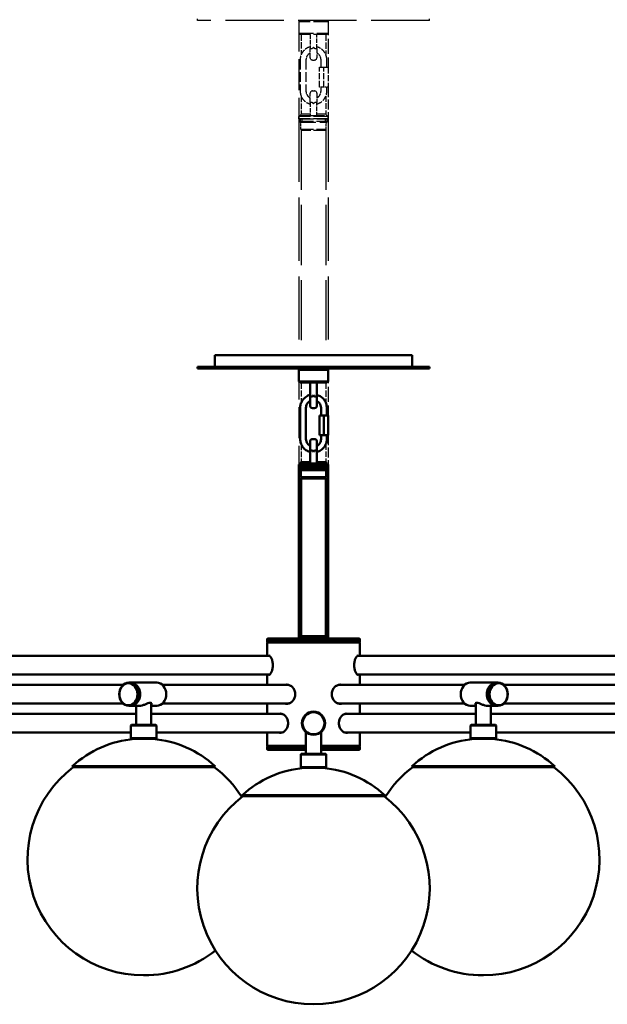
# Model space of a CAD drawing. Header units: millimetres. Extents: x 1622 to 5772, y 904 to 4330.
# Tile 2 of 8: x 2146 to 2652, y 1167 to 2016. Entities that reach past the tile are written whole.
import ezdxf

# ---------------------------------------------------------------- set-up
doc = ezdxf.new("R2010")
doc.units = ezdxf.units.MM
doc.header["$LTSCALE"] = 18
doc.linetypes.add('DASHED', pattern=[0.2068, 0.1655, -0.0413])
doc.layers.add('Widoczne (ISO)', color=7, linetype='Continuous', lineweight=50)

msp = doc.modelspace()

# ---------------------------------------------------------------- linework, layer by layer
at = {"layer": 'Widoczne (ISO)', "linetype": 'DASHED', "lineweight": 25, "ltscale": 0.158548}
for p, q in [((2298.64, 2015.03), (2298.64, 2016.53)), ((2498.64, 2015.03), (2498.64, 2016.53))]:
    msp.add_line(p, q, dxfattribs=at)
at = {"layer": 'Widoczne (ISO)', "linetype": 'DASHED', "lineweight": 25, "ltscale": 16.879393}
msp.add_line((2498.64, 2015.03), (2298.64, 2015.03), dxfattribs=at)
at = {"layer": 'Widoczne (ISO)', "linetype": 'DASHED', "lineweight": 25, "ltscale": 0.149475}
for p, q in [((2387.14, 2015.03), (2386.14, 2014.03)), ((2410.14, 2015.03), (2411.14, 2014.03)), ((2387.14, 2003.03), (2386.14, 2004.03)), ((2410.14, 2003.03), (2411.14, 2004.03)), ((2388.14, 1934.33), (2387.14, 1933.33)), ((2409.14, 1934.33), (2410.14, 1933.33)), ((2388.64, 1920.33), (2387.64, 1921.33)), ((2408.64, 1920.33), (2409.64, 1921.33))]:
    msp.add_line(p, q, dxfattribs=at)
at = {"layer": 'Widoczne (ISO)', "linetype": 'DASHED', "lineweight": 25, "ltscale": 8.958221}
for p, q in [((2386.14, 2015.03), (2386.14, 1930.33)), ((2386.14, 1715.03), (2386.14, 1630.33))]:
    msp.add_line(p, q, dxfattribs=at)
at = {"layer": 'Widoczne (ISO)', "linetype": 'DASHED', "lineweight": 25, "ltscale": 4.153294}
for p, q in [((2411.14, 2014.03), (2386.14, 2014.03)), ((2386.14, 2004.03), (2411.14, 2004.03)), ((2411.14, 1932.33), (2386.14, 1932.33)), ((2386.14, 1930.33), (2411.14, 1930.33)), ((2411.14, 1930.33), (2386.14, 1930.33)), ((2386.14, 1930.33), (2411.14, 1930.33))]:
    msp.add_line(p, q, dxfattribs=at)
at = {"layer": 'Widoczne (ISO)', "linetype": 'DASHED', "lineweight": 25, "ltscale": 1.057553}
for p, q in [((2386.14, 2014.03), (2386.14, 2004.03)), ((2411.14, 2014.03), (2411.14, 2004.03))]:
    msp.add_line(p, q, dxfattribs=at)
at = {"layer": 'Widoczne (ISO)', "linetype": 'DASHED', "lineweight": 25, "ltscale": 4.262242}
for p, q in [((2411.14, 2015.03), (2411.14, 1974.73)), ((2411.14, 1715.03), (2411.14, 1674.73))]:
    msp.add_line(p, q, dxfattribs=at)
at = {"layer": 'Widoczne (ISO)', "linetype": 'DASHED', "lineweight": 25, "ltscale": 3.821023}
msp.add_line((2410.14, 2003.03), (2387.14, 2003.03), dxfattribs=at)
at = {"layer": 'Widoczne (ISO)', "linetype": 'DASHED', "lineweight": 25, "ltscale": 1.814838}
for p, q in [((2388.14, 2003.03), (2388.14, 1985.87)), ((2388.14, 1703.03), (2388.14, 1685.87))]:
    msp.add_line(p, q, dxfattribs=at)
at = {"layer": 'Widoczne (ISO)', "linetype": 'DASHED', "lineweight": 25, "ltscale": 1.269084}
for p, q in [((2395.64, 2003.03), (2395.64, 1991.03)), ((2401.64, 1991.03), (2401.64, 2003.03)), ((2395.64, 1944.33), (2395.64, 1932.33)), ((2401.64, 1932.33), (2401.64, 1944.33))]:
    msp.add_line(p, q, dxfattribs=at)
at = {"layer": 'Widoczne (ISO)', "linetype": 'DASHED', "lineweight": 25, "ltscale": 1.835084}
for p, q in [((2409.14, 2003.03), (2409.14, 1985.68)), ((2409.14, 1703.03), (2409.14, 1685.68))]:
    msp.add_line(p, q, dxfattribs=at)
at = {"layer": 'Widoczne (ISO)', "linetype": 'DASHED', "lineweight": 25, "ltscale": 1.389138}
for p, q in [((2395.64, 1983.03), (2395.64, 1991.03)), ((2401.64, 1991.03), (2401.64, 1983.03)), ((2395.64, 1944.33), (2395.64, 1952.33)), ((2401.64, 1952.33), (2401.64, 1944.33))]:
    msp.add_line(p, q, dxfattribs=at)
at = {"layer": 'Widoczne (ISO)', "linetype": 'DASHED', "lineweight": 25, "ltscale": 0.149578}
for p, q in [((2398.64, 1992.03), (2397.64, 1991.03)), ((2399.64, 1991.03), (2398.64, 1992.03)), ((2397.64, 1944.33), (2398.64, 1943.33)), ((2398.64, 1943.33), (2399.64, 1944.33))]:
    msp.add_line(p, q, dxfattribs=at)
at = {"layer": 'Widoczne (ISO)', "linetype": 'DASHED', "lineweight": 25, "ltscale": 2.855563}
for p, q in [((2387.16, 1981.23), (2387.16, 1954.23)), ((2392.16, 1981.23), (2392.16, 1954.23))]:
    msp.add_line(p, q, dxfattribs=at)
at = {"layer": 'Widoczne (ISO)', "linetype": 'DASHED', "lineweight": 25, "ltscale": 0.211431}
for p, q in [((2397.64, 1981.03), (2399.64, 1981.03)), ((2397.64, 1954.33), (2399.64, 1954.33)), ((2386.14, 1930.33), (2386.14, 1932.33)), ((2388.64, 1930.33), (2388.64, 1928.33)), ((2408.64, 1930.33), (2408.64, 1928.33)), ((2411.14, 1930.33), (2411.14, 1932.33))]:
    msp.add_line(p, q, dxfattribs=at)
at = {"layer": 'Widoczne (ISO)', "linetype": 'DASHED', "lineweight": 25, "ltscale": 0.687375}
for p, q in [((2405.11, 1974.73), (2405.11, 1981.23)), ((2410.11, 1974.73), (2410.11, 1981.23))]:
    msp.add_line(p, q, dxfattribs=at)
at = {"layer": 'Widoczne (ISO)', "linetype": 'DASHED', "lineweight": 25, "ltscale": 0.457877}
for p, q in [((2403.86, 1974.73), (2407.61, 1974.73)), ((2407.61, 1974.73), (2411.36, 1974.73)), ((2407.61, 1957.73), (2403.86, 1957.73)), ((2411.36, 1957.73), (2407.61, 1957.73))]:
    msp.add_line(p, q, dxfattribs=at)
at = {"layer": 'Widoczne (ISO)', "linetype": 'DASHED', "lineweight": 25, "ltscale": 1.79791}
for p, q in [((2403.86, 1957.73), (2403.86, 1974.73)), ((2407.61, 1957.73), (2407.61, 1974.73)), ((2411.36, 1974.73), (2411.36, 1957.73))]:
    msp.add_line(p, q, dxfattribs=at)
at = {"layer": 'Widoczne (ISO)', "linetype": 'DASHED', "lineweight": 25, "ltscale": 0.370079}
for p, q in [((2405.11, 1954.23), (2405.11, 1957.73)), ((2410.11, 1954.23), (2410.11, 1957.73))]:
    msp.add_line(p, q, dxfattribs=at)
at = {"layer": 'Widoczne (ISO)', "linetype": 'DASHED', "lineweight": 25, "ltscale": 2.89787}
for p, q in [((2411.14, 1957.73), (2411.14, 1930.33)), ((2411.14, 1657.73), (2411.14, 1630.33))]:
    msp.add_line(p, q, dxfattribs=at)
at = {"layer": 'Widoczne (ISO)', "linetype": 'DASHED', "lineweight": 25, "ltscale": 1.613884}
for p, q in [((2388.14, 1949.59), (2388.14, 1934.33)), ((2388.14, 1649.59), (2388.14, 1634.33))]:
    msp.add_line(p, q, dxfattribs=at)
at = {"layer": 'Widoczne (ISO)', "linetype": 'DASHED', "lineweight": 25, "ltscale": 1.63413}
for p, q in [((2409.14, 1949.78), (2409.14, 1934.33)), ((2409.14, 1649.78), (2409.14, 1634.33))]:
    msp.add_line(p, q, dxfattribs=at)
at = {"layer": 'Widoczne (ISO)', "linetype": 'DASHED', "lineweight": 25, "ltscale": 18.249874}
for p, q in [((2386.14, 1930.33), (2386.14, 1726.53)), ((2411.14, 1930.33), (2411.14, 1726.53))]:
    msp.add_line(p, q, dxfattribs=at)
at = {"layer": 'Widoczne (ISO)', "linetype": 'DASHED', "lineweight": 25, "ltscale": 7.000126}
msp.add_line((2387.14, 1933.33), (2410.14, 1933.33), dxfattribs=at)
at = {"layer": 'Widoczne (ISO)', "linetype": 'DASHED', "lineweight": 25, "ltscale": 0.105665}
for p, q in [((2387.14, 1933.33), (2387.14, 1932.33)), ((2410.14, 1933.33), (2410.14, 1932.33))]:
    msp.add_line(p, q, dxfattribs=at)
at = {"layer": 'Widoczne (ISO)', "linetype": 'DASHED', "lineweight": 25, "ltscale": 0.317196}
for p, q in [((2387.14, 1930.33), (2387.14, 1927.33)), ((2410.14, 1930.33), (2410.14, 1927.33))]:
    msp.add_line(p, q, dxfattribs=at)
at = {"layer": 'Widoczne (ISO)', "linetype": 'DASHED', "lineweight": 25, "ltscale": 4.540983}
msp.add_line((2387.14, 1927.33), (2410.14, 1927.33), dxfattribs=at)
at = {"layer": 'Widoczne (ISO)', "linetype": 'DASHED', "lineweight": 25, "ltscale": 0.074687}
for p, q in [((2387.64, 1926.83), (2387.14, 1927.33)), ((2409.64, 1926.83), (2410.14, 1927.33))]:
    msp.add_line(p, q, dxfattribs=at)
at = {"layer": 'Widoczne (ISO)', "linetype": 'DASHED', "lineweight": 25, "ltscale": 3.654887}
for p, q in [((2387.64, 1928.33), (2409.64, 1928.33)), ((2387.64, 1921.33), (2409.64, 1921.33))]:
    msp.add_line(p, q, dxfattribs=at)
at = {"layer": 'Widoczne (ISO)', "linetype": 'DASHED', "lineweight": 25, "ltscale": 0.740257}
for p, q in [((2387.64, 1921.33), (2387.64, 1928.33)), ((2409.64, 1921.33), (2409.64, 1928.33))]:
    msp.add_line(p, q, dxfattribs=at)
at = {"layer": 'Widoczne (ISO)', "linetype": 'DASHED', "lineweight": 25, "ltscale": 2.892081}
for p, q in [((2396.07, 1934.33), (2388.14, 1934.33)), ((2409.14, 1934.33), (2401.21, 1934.33))]:
    msp.add_line(p, q, dxfattribs=at)
at = {"layer": 'Widoczne (ISO)', "linetype": 'DASHED', "lineweight": 25, "ltscale": 17.39917}
for p, q in [((2388.14, 1920.83), (2388.14, 1726.53)), ((2409.14, 1920.83), (2409.14, 1726.53))]:
    msp.add_line(p, q, dxfattribs=at)
at = {"layer": 'Widoczne (ISO)', "linetype": 'DASHED', "lineweight": 25, "ltscale": 3.322615}
msp.add_line((2408.64, 1920.33), (2388.64, 1920.33), dxfattribs=at)
at = {"layer": 'Widoczne (ISO)'}
for p, q in [((2483.64, 1726.53), (2313.64, 1726.53)), ((2313.64, 1726.53), (2313.64, 1716.53)), ((2483.64, 1726.53), (2483.64, 1722.99)), ((2498.64, 1716.53), (2298.64, 1716.53)), ((2298.64, 1715.03), (2298.64, 1716.53)), ((2498.64, 1715.03), (2298.64, 1715.03)), ((2387.14, 1715.03), (2386.14, 1714.03)), ((2410.14, 1715.03), (2411.14, 1714.03)), ((2483.59, 1720.35), (2483.59, 1719.72)), ((2483.64, 1717.07), (2483.64, 1716.53)), ((2498.64, 1715.03), (2498.64, 1716.53)), ((2411.14, 1714.03), (2386.14, 1714.03)), ((2386.14, 1714.03), (2386.14, 1704.03)), ((2411.14, 1714.03), (2411.14, 1704.03)), ((2386.14, 1704.03), (2411.14, 1704.03)), ((2387.14, 1703.03), (2386.14, 1704.03)), ((2410.14, 1703.03), (2387.14, 1703.03)), ((2395.64, 1703.03), (2395.64, 1691.03)), ((2401.64, 1691.03), (2401.64, 1703.03)), ((2410.14, 1703.03), (2411.14, 1704.03)), ((2395.64, 1683.03), (2395.64, 1691.03)), ((2398.64, 1692.03), (2397.64, 1691.03)), ((2399.64, 1691.03), (2398.64, 1692.03)), ((2401.64, 1691.03), (2401.64, 1683.03)), ((2387.16, 1681.23), (2387.16, 1654.23)), ((2392.16, 1681.23), (2392.16, 1654.23)), ((2397.64, 1681.03), (2399.64, 1681.03)), ((2405.11, 1674.73), (2405.11, 1681.23)), ((2410.11, 1674.73), (2410.11, 1681.23)), ((2403.86, 1674.73), (2407.61, 1674.73)), ((2403.86, 1657.73), (2403.86, 1674.73)), ((2407.61, 1674.73), (2411.36, 1674.73)), ((2407.61, 1657.73), (2407.61, 1674.73)), ((2411.36, 1674.73), (2411.36, 1657.73)), ((2407.61, 1657.73), (2403.86, 1657.73)), ((2405.11, 1654.23), (2405.11, 1657.73)), ((2411.36, 1657.73), (2407.61, 1657.73)), ((2410.11, 1654.23), (2410.11, 1657.73)), ((2395.64, 1644.33), (2395.64, 1652.33)), ((2397.64, 1654.33), (2399.64, 1654.33)), ((2401.64, 1652.33), (2401.64, 1644.33)), ((2395.64, 1644.33), (2395.64, 1632.33)), ((2397.64, 1644.33), (2398.64, 1643.33)), ((2398.64, 1643.33), (2399.64, 1644.33)), ((2401.64, 1632.33), (2401.64, 1644.33)), ((2411.14, 1632.33), (2386.14, 1632.33)), ((2386.14, 1630.33), (2386.14, 1632.33)), ((2386.14, 1630.33), (2411.14, 1630.33)), ((2386.14, 1630.33), (2411.14, 1630.33)), ((2411.14, 1630.33), (2386.14, 1630.33)), ((2386.14, 1630.33), (2386.14, 1482.33)), ((2388.14, 1634.33), (2387.14, 1633.33)), ((2387.14, 1633.33), (2410.14, 1633.33)), ((2387.14, 1633.33), (2387.14, 1632.33)), ((2387.14, 1630.33), (2387.14, 1627.33)), ((2396.07, 1634.33), (2388.14, 1634.33)), ((2388.64, 1630.33), (2388.64, 1628.33)), ((2409.14, 1634.33), (2401.21, 1634.33)), ((2408.64, 1630.33), (2408.64, 1628.33)), ((2409.14, 1634.33), (2410.14, 1633.33)), ((2410.14, 1633.33), (2410.14, 1632.33)), ((2410.14, 1630.33), (2410.14, 1627.33)), ((2411.14, 1630.33), (2411.14, 1632.33)), ((2411.14, 1630.33), (2411.14, 1482.33)), ((2387.14, 1627.33), (2410.14, 1627.33)), ((2387.64, 1626.83), (2387.14, 1627.33)), ((2387.64, 1628.33), (2409.64, 1628.33)), ((2387.64, 1621.33), (2387.64, 1628.33)), ((2387.64, 1621.33), (2409.64, 1621.33)), ((2388.64, 1620.33), (2387.64, 1621.33)), ((2408.64, 1620.33), (2409.64, 1621.33)), ((2409.64, 1621.33), (2409.64, 1628.33)), ((2409.64, 1626.83), (2410.14, 1627.33)), ((2388.14, 1620.83), (2388.14, 1484.33)), ((2408.64, 1620.33), (2388.64, 1620.33)), ((2409.14, 1620.83), (2409.14, 1484.33)), ((2359.14, 1482.33), (2358.64, 1481.83)), ((2438.64, 1481.83), (2358.64, 1481.83)), ((2358.64, 1481.83), (2358.64, 1479.83)), ((2358.64, 1479.83), (2438.64, 1479.83)), ((2359.14, 1479.33), (2358.64, 1479.83)), ((2359.14, 1479.33), (2358.64, 1478.83)), ((2438.64, 1478.83), (2358.64, 1478.83)), ((2358.64, 1478.83), (2358.64, 1467.33)), ((2359.14, 1482.33), (2438.14, 1482.33)), ((2359.14, 1479.33), (2438.14, 1479.33)), ((2438.14, 1479.33), (2359.14, 1479.33)), ((2388.14, 1484.33), (2387.14, 1483.33)), ((2387.14, 1483.33), (2410.14, 1483.33)), ((2387.14, 1483.33), (2387.14, 1482.33)), ((2409.14, 1484.33), (2388.14, 1484.33)), ((2409.14, 1484.33), (2410.14, 1483.33)), ((2410.14, 1483.33), (2410.14, 1482.33)), ((2438.14, 1482.33), (2438.64, 1481.83)), ((2438.14, 1479.33), (2438.64, 1479.83)), ((2438.14, 1479.33), (2438.64, 1478.83)), ((2438.64, 1481.83), (2438.64, 1479.83)), ((2438.64, 1478.83), (2438.64, 1467.33)), ((2361.02, 1467.33), (1932.5, 1467.33)), ((2436.25, 1467.33), (2864.77, 1467.33)), ((2361.02, 1451.33), (1932.5, 1451.33)), ((2239.47, 1444.33), (2240.62, 1444.33)), ((2263.56, 1444.33), (2241.19, 1444.33)), ((2358.64, 1451.33), (2358.64, 1442.58)), ((2436.25, 1451.33), (2864.77, 1451.33)), ((2438.64, 1451.33), (2438.64, 1442.58)), ((2533.72, 1444.33), (2556.09, 1444.33)), ((2557.81, 1444.33), (2556.66, 1444.33)), ((2234.56, 1442.33), (1918.38, 1442.33)), ((2376.27, 1442.33), (2268.48, 1442.33)), ((2421.01, 1442.33), (2528.8, 1442.33)), ((2562.72, 1442.33), (2878.9, 1442.33)), ((2234.56, 1426.33), (1922.88, 1426.33)), ((2258.88, 1426.62), (2258.88, 1407.83)), ((2376.27, 1426.33), (2268.48, 1426.33)), ((2358.64, 1426.08), (2358.64, 1417.33)), ((2421.01, 1426.33), (2528.8, 1426.33)), ((2438.64, 1426.08), (2438.64, 1417.33)), ((2538.4, 1426.62), (2538.4, 1407.83)), ((2562.72, 1426.33), (2874.4, 1426.33)), ((2239.47, 1424.33), (2240.62, 1424.33)), ((2248.5, 1424.33), (2241.19, 1424.33)), ((2245.88, 1424.33), (2245.88, 1407.83)), ((2263.56, 1424.33), (2258.88, 1424.33)), ((2533.72, 1424.33), (2538.4, 1424.33)), ((2548.77, 1424.33), (2556.09, 1424.33)), ((2551.4, 1424.33), (2551.4, 1407.83)), ((2557.81, 1424.33), (2556.66, 1424.33)), ((2245.88, 1417.33), (2056.75, 1417.33)), ((2371.06, 1417.33), (2258.88, 1417.33)), ((2426.22, 1417.33), (2538.4, 1417.33)), ((2551.4, 1417.33), (2740.52, 1417.33)), ((2241.38, 1401.33), (2056.75, 1401.33)), ((2241.88, 1407.83), (2241.38, 1407.33)), ((2263.38, 1407.33), (2241.38, 1407.33)), ((2241.38, 1407.33), (2241.38, 1396.33)), ((2241.88, 1407.83), (2262.88, 1407.83)), ((2262.88, 1407.83), (2263.38, 1407.33)), ((2263.38, 1407.33), (2263.38, 1396.33)), ((2371.06, 1401.33), (2263.38, 1401.33)), ((2358.64, 1401.33), (2358.64, 1389.83)), ((2392.14, 1401.73), (2392.14, 1382.83)), ((2405.14, 1401.73), (2405.14, 1382.83)), ((2426.22, 1401.33), (2533.9, 1401.33)), ((2438.64, 1401.33), (2438.64, 1389.83)), ((2534.4, 1407.83), (2533.9, 1407.33)), ((2555.9, 1407.33), (2533.9, 1407.33)), ((2533.9, 1407.33), (2533.9, 1396.33)), ((2534.4, 1407.83), (2555.4, 1407.83)), ((2555.4, 1407.83), (2555.9, 1407.33)), ((2555.9, 1407.33), (2555.9, 1396.33)), ((2555.9, 1401.33), (2740.52, 1401.33)), ((2241.38, 1396.33), (2263.38, 1396.33)), ((2241.88, 1395.83), (2241.38, 1396.33)), ((2262.88, 1395.83), (2241.88, 1395.83)), ((2262.88, 1395.83), (2263.38, 1396.33)), ((2533.9, 1396.33), (2555.9, 1396.33)), ((2534.4, 1395.83), (2533.9, 1396.33)), ((2555.4, 1395.83), (2534.4, 1395.83)), ((2555.4, 1395.83), (2555.9, 1396.33)), ((2358.64, 1389.83), (2392.14, 1389.83)), ((2359.14, 1389.33), (2358.64, 1389.83)), ((2359.14, 1389.33), (2358.64, 1388.83)), ((2392.14, 1388.83), (2358.64, 1388.83)), ((2358.64, 1386.83), (2358.64, 1388.83)), ((2358.64, 1386.83), (2392.14, 1386.83)), ((2359.14, 1386.33), (2358.64, 1386.83)), ((2392.14, 1389.33), (2359.14, 1389.33)), ((2359.14, 1389.33), (2392.14, 1389.33)), ((2392.14, 1386.33), (2359.14, 1386.33)), ((2405.14, 1389.83), (2438.64, 1389.83)), ((2438.14, 1389.33), (2405.14, 1389.33)), ((2405.14, 1389.33), (2438.14, 1389.33)), ((2438.64, 1388.83), (2405.14, 1388.83)), ((2405.14, 1386.83), (2438.64, 1386.83)), ((2438.14, 1386.33), (2405.14, 1386.33)), ((2438.14, 1389.33), (2438.64, 1389.83)), ((2438.14, 1389.33), (2438.64, 1388.83)), ((2438.14, 1386.33), (2438.64, 1386.83)), ((2438.64, 1386.83), (2438.64, 1388.83)), ((2388.14, 1382.83), (2387.64, 1382.33)), ((2409.64, 1382.33), (2387.64, 1382.33)), ((2387.64, 1382.33), (2387.64, 1371.33)), ((2388.14, 1382.83), (2409.14, 1382.83)), ((2409.14, 1382.83), (2409.64, 1382.33)), ((2409.64, 1382.33), (2409.64, 1371.33)), ((2313.88, 1372.26), (2190.88, 1372.26)), ((2191.54, 1371.51), (2190.88, 1372.26)), ((2313.21, 1371.51), (2191.54, 1371.51)), ((2313.21, 1371.51), (2313.88, 1372.26)), ((2387.64, 1371.33), (2409.64, 1371.33)), ((2388.14, 1370.83), (2387.64, 1371.33)), ((2409.14, 1370.83), (2388.14, 1370.83)), ((2409.14, 1370.83), (2409.64, 1371.33)), ((2606.4, 1372.26), (2483.4, 1372.26)), ((2484.07, 1371.51), (2483.4, 1372.26)), ((2605.73, 1371.51), (2484.07, 1371.51)), ((2605.73, 1371.51), (2606.4, 1372.26)), ((2460.14, 1347.26), (2337.14, 1347.26)), ((2337.81, 1346.51), (2337.14, 1347.26)), ((2459.47, 1346.51), (2337.81, 1346.51)), ((2459.47, 1346.51), (2460.14, 1347.26)), ((2252.27, 1192.03), (2252.49, 1192.03)), ((2544.79, 1192.03), (2545.01, 1192.03)), ((2398.53, 1167.03), (2398.75, 1167.03))]:
    msp.add_line(p, q, dxfattribs=at)
for radius in [10, 9.5]:
    msp.add_circle((2398.64, 1409.33), radius, dxfattribs=at)
at = {"layer": 'Widoczne (ISO)', "linetype": 'DASHED', "lineweight": 25, "ltscale": 0.332172}
for centre, start, end in [((2397.64, 1983.03), 180, 270), ((2399.64, 1983.03), 270, 0), ((2397.64, 1952.33), 90, 180), ((2399.64, 1952.33), 0, 90)]:
    msp.add_arc(centre, 2, start, end, dxfattribs=at)
at = {"layer": 'Widoczne (ISO)'}
for centre, radius, start, end in [((2397.64, 1683.03), 2, 180, 270), ((2399.64, 1683.03), 2, 270, 0), ((2397.64, 1652.33), 2, 90, 180), ((2399.64, 1652.33), 2, 0, 90), ((2252.38, 1305.18), 91, 95.0435, 132.51818), ((2252.38, 1305.18), 91, 47.48182, 84.9565), ((2544.9, 1305.18), 91, 95.0435, 132.51818), ((2544.9, 1305.18), 91, 47.48182, 84.9565), ((2252.27, 1292.03), 100, 127.36481, 270), ((2252.49, 1292.03), 100, 32.48427, 52.63519), ((2398.64, 1280.18), 91, 95.0435, 132.51818), ((2398.64, 1280.18), 91, 47.48182, 84.9565), ((2544.79, 1292.03), 100, 127.36481, 147.51573), ((2545.01, 1292.03), 100, 270, 52.63519), ((2398.53, 1267.03), 100, 127.36481, 270), ((2398.75, 1267.03), 100, 270, 52.63519), ((2252.49, 1292.03), 100, 270, 308.08765), ((2544.79, 1292.03), 100, 231.91235, 270)]:
    msp.add_arc(centre, radius, start, end, dxfattribs=at)
for centre, major_axis, ratio, start_param, end_param in [((2361.34, 1459.33), (0, 8.25), 0.292372, 0.193213, 0.246809), ((2435.93, 1459.33), (0, 8.25), 0.292372, 6.036376, 6.089972), ((2240.62, 1434.33), (0, 10), 0.819152, 3.141593, 6.283185), ((2241.19, 1434.33), (0, -10), 0.819152, 6.248168, 9.459795), ((2263.56, 1434.33), (0, 10), 0.819152, 3.141593, 6.283185), ((2361.34, 1459.33), (0, -8.25), 0.292372, 6.036376, 6.089972), ((2435.93, 1459.33), (0, -8.25), 0.292372, 0.193213, 0.246809), ((2533.72, 1434.33), (0, -10), 0.819152, 3.141593, 6.283185), ((2556.09, 1434.33), (0, 10), 0.819152, 6.248168, 9.459795), ((2556.66, 1434.33), (0, -10), 0.819152, 3.141593, 6.283185), ((2376.27, 1434.33), (0, 8.25), 0.819152, 0.042385, 0.246809), ((2376.27, 1434.33), (0, 8), 0.819152, 5.861325, 6.283185), ((2376.27, 1434.33), (0, 8), 0.819152, 4.048455, 5.376323), ((2421.01, 1434.33), (0, -8), 0.819152, 4.048455, 5.376323), ((2421.01, 1434.33), (0, 8), 0.819152, 0, 0.42186), ((2421.01, 1434.33), (0, 8.25), 0.819152, 6.036376, 6.240801), ((2376.27, 1434.33), (0, -8.25), 0.819152, 6.036376, 6.240801), ((2376.27, 1434.33), (0, -8), 0.819152, 0, 0.42186), ((2421.01, 1434.33), (0, -8), 0.819152, 5.861325, 6.283185), ((2421.01, 1434.33), (0, -8.25), 0.819152, 0.042385, 0.246809), ((2371.06, 1409.33), (0, 8.25), 0.707107, 0.060455, 0.246809), ((2426.22, 1409.33), (0, 8.25), 0.707107, 6.036376, 6.222731), ((2371.06, 1409.33), (0, 8), 0.707107, 6.059016, 6.283185), ((2371.06, 1409.33), (0, 8), 0.707107, 4.297935, 5.126843), ((2426.22, 1409.33), (0, -8), 0.707107, 4.297935, 5.126843), ((2426.22, 1409.33), (0, 8), 0.707107, 0, 0.224169), ((2371.06, 1409.33), (0, -8.25), 0.707107, 6.036376, 6.222731), ((2371.06, 1409.33), (0, -8), 0.707107, 0, 0.224169), ((2426.22, 1409.33), (0, -8), 0.707107, 6.059016, 6.283185), ((2426.22, 1409.33), (0, -8.25), 0.707107, 0.060455, 0.246809)]:
    msp.add_ellipse(centre, major_axis=major_axis, ratio=ratio, start_param=start_param, end_param=end_param, dxfattribs=at)
for centre, major_axis in [((2239.47, 1434.33), (0, 10)), ((2239.18, 1434.33), (0, -9.5)), ((2557.81, 1434.33), (0, 10)), ((2558.09, 1434.33), (0, -9.5))]:
    msp.add_ellipse(centre, major_axis=major_axis, ratio=0.819152, dxfattribs=at)
at = {"layer": 'Widoczne (ISO)', "linetype": 'DASHED', "lineweight": 25, "ltscale": 1.588435}
for points, knots in [([(2395.64, 1992.33), (2395.33, 1992.25), (2395.02, 1992.15), (2393.56, 1991.62), (2392.48, 1991.01), (2390.56, 1989.49), (2389.72, 1988.58), (2388.38, 1986.53), (2387.87, 1985.39), (2387.29, 1983.24), (2387.16, 1982.24), (2387.16, 1981.23)], [3.405942, 3.405942, 3.405942, 3.405942, 3.490766, 3.490766, 3.810507, 3.810507, 4.13043, 4.13043, 4.450565, 4.450565, 4.712389, 4.712389, 4.712389, 4.712389]), ([(2401.64, 1943.13), (2401.95, 1943.22), (2402.26, 1943.32), (2403.72, 1943.85), (2404.8, 1944.45), (2406.72, 1945.97), (2407.55, 1946.89), (2408.9, 1948.94), (2409.41, 1950.07), (2409.98, 1952.23), (2410.11, 1953.23), (2410.11, 1954.23)], [6.547535, 6.547535, 6.547535, 6.547535, 6.632358, 6.632358, 6.9521, 6.9521, 7.272023, 7.272023, 7.592157, 7.592157, 7.853982, 7.853982, 7.853982, 7.853982])]:
    msp.add_open_spline(points, degree=3, knots=knots, dxfattribs=at)
at = {"layer": 'Widoczne (ISO)', "linetype": 'DASHED', "lineweight": 25, "ltscale": 0.748957}
for points, knots in [([(2395.64, 1986.99), (2395.28, 1986.8), (2394.94, 1986.58), (2394.08, 1985.9), (2393.61, 1985.38), (2392.85, 1984.22), (2392.56, 1983.58), (2392.24, 1982.37), (2392.16, 1981.8), (2392.16, 1981.23)], [3.623721, 3.623721, 3.623721, 3.623721, 3.811483, 3.811483, 4.131662, 4.131662, 4.451342, 4.451342, 4.712389, 4.712389, 4.712389, 4.712389]), ([(2401.64, 1948.47), (2402, 1948.66), (2402.34, 1948.88), (2403.2, 1949.57), (2403.67, 1950.08), (2404.43, 1951.24), (2404.72, 1951.88), (2405.04, 1953.1), (2405.11, 1953.67), (2405.11, 1954.23)], [6.765314, 6.765314, 6.765314, 6.765314, 6.953076, 6.953076, 7.273254, 7.273254, 7.592935, 7.592935, 7.853982, 7.853982, 7.853982, 7.853982])]:
    msp.add_open_spline(points, degree=3, knots=knots, dxfattribs=at)
at = {"layer": 'Widoczne (ISO)', "linetype": 'DASHED', "lineweight": 25, "ltscale": 0.308856}
for points, knots in [([(2395.64, 1991.03), (2395.64, 1991.03), (2395.64, 1991.03), (2395.64, 1991.02), (2395.68, 1991.01), (2395.83, 1990.98), (2395.94, 1990.97), (2396.25, 1990.95), (2396.45, 1990.95), (2396.91, 1990.93), (2397.16, 1990.93), (2397.42, 1990.93)], [-0.2929179, -0.2929179, -0.2929179, -0.2929179, -0.2919103, -0.2919103, -0.2240211, -0.2240211, -0.1561543, -0.1561543, -0.0780429, -0.0780429, 0, 0, 0, 0]), ([(2399.86, 1990.93), (2400.12, 1990.93), (2400.37, 1990.93), (2400.83, 1990.95), (2401.03, 1990.95), (2401.33, 1990.97), (2401.45, 1990.98), (2401.6, 1991.01), (2401.64, 1991.02), (2401.64, 1991.03), (2401.64, 1991.03), (2401.64, 1991.03)], [-0.2919268, -0.2919268, -0.2919268, -0.2919268, -0.2138795, -0.2138795, -0.1357636, -0.1357636, -0.067893, -0.067893, 0, 0, 0.0010077, 0.0010077, 0.0010077, 0.0010077]), ([(2397.42, 1944.44), (2397.16, 1944.44), (2396.91, 1944.43), (2396.45, 1944.42), (2396.25, 1944.41), (2395.94, 1944.39), (2395.83, 1944.38), (2395.68, 1944.36), (2395.64, 1944.35), (2395.64, 1944.33), (2395.64, 1944.33), (2395.64, 1944.33)], [-0.2919268, -0.2919268, -0.2919268, -0.2919268, -0.2138795, -0.2138795, -0.1357636, -0.1357636, -0.067893, -0.067893, 0, 0, 0.0010077, 0.0010077, 0.0010077, 0.0010077]), ([(2401.64, 1944.33), (2401.64, 1944.33), (2401.64, 1944.33), (2401.64, 1944.35), (2401.6, 1944.36), (2401.45, 1944.38), (2401.33, 1944.39), (2401.03, 1944.41), (2400.83, 1944.42), (2400.37, 1944.43), (2400.12, 1944.44), (2399.86, 1944.44)], [-0.2929179, -0.2929179, -0.2929179, -0.2929179, -0.2919103, -0.2919103, -0.2240211, -0.2240211, -0.1561543, -0.1561543, -0.0780429, -0.0780429, 0, 0, 0, 0])]:
    msp.add_open_spline(points, degree=3, knots=knots, dxfattribs=at)
at = {"layer": 'Widoczne (ISO)', "linetype": 'DASHED', "lineweight": 25, "ltscale": 0.026718}
for points, knots in [([(2397.64, 1991.03), (2397.6, 1991), (2397.56, 1990.97), (2397.49, 1990.94), (2397.45, 1990.93), (2397.42, 1990.93), (2397.42, 1990.93), (2397.42, 1990.93)], [0, 0, 0, 0, 0.01488129, 0.01488129, 0.02549991, 0.02549991, 0.02571253, 0.02571253, 0.02571253, 0.02571253]), ([(2399.86, 1990.93), (2399.84, 1990.93), (2399.81, 1990.93), (2399.76, 1990.95), (2399.72, 1990.97), (2399.67, 1991), (2399.66, 1991.02), (2399.64, 1991.03)], [0.27352015, 0.27352015, 0.27352015, 0.27352015, 0.28202252, 0.28202252, 0.29565622, 0.29565622, 0.3041577, 0.3041577, 0.3041577, 0.3041577]), ([(2397.42, 1944.44), (2397.44, 1944.44), (2397.46, 1944.44), (2397.52, 1944.42), (2397.55, 1944.4), (2397.6, 1944.37), (2397.62, 1944.35), (2397.64, 1944.33)], [0.27352015, 0.27352015, 0.27352015, 0.27352015, 0.28202252, 0.28202252, 0.29565622, 0.29565622, 0.3041577, 0.3041577, 0.3041577, 0.3041577]), ([(2399.64, 1944.33), (2399.67, 1944.37), (2399.71, 1944.4), (2399.79, 1944.43), (2399.82, 1944.44), (2399.86, 1944.44), (2399.86, 1944.44), (2399.86, 1944.44)], [0, 0, 0, 0, 0.01488129, 0.01488129, 0.02549991, 0.02549991, 0.02571253, 0.02571253, 0.02571253, 0.02571253])]:
    msp.add_open_spline(points, degree=3, knots=knots, dxfattribs=at)
at = {"layer": 'Widoczne (ISO)', "linetype": 'DASHED', "lineweight": 25, "ltscale": 1.588431}
for points, knots in [([(2410.11, 1981.23), (2410.11, 1982.46), (2409.92, 1983.69), (2409.15, 1986.02), (2408.57, 1987.12), (2407.11, 1989.09), (2406.22, 1989.95), (2404.21, 1991.36), (2403.1, 1991.9), (2401.83, 1992.28), (2401.73, 1992.31), (2401.64, 1992.33)], [1.570796, 1.570796, 1.570796, 1.570796, 1.891133, 1.891133, 2.211404, 2.211404, 2.531501, 2.531501, 2.851386, 2.851386, 2.877243, 2.877243, 2.877243, 2.877243]), ([(2387.16, 1954.23), (2387.16, 1953.01), (2387.36, 1951.78), (2388.13, 1949.45), (2388.7, 1948.35), (2390.17, 1946.38), (2391.06, 1945.51), (2393.06, 1944.11), (2394.18, 1943.57), (2395.45, 1943.19), (2395.54, 1943.16), (2395.64, 1943.13)], [4.712389, 4.712389, 4.712389, 4.712389, 5.032726, 5.032726, 5.352996, 5.352996, 5.673094, 5.673094, 5.992979, 5.992979, 6.018836, 6.018836, 6.018836, 6.018836])]:
    msp.add_open_spline(points, degree=3, knots=knots, dxfattribs=at)
at = {"layer": 'Widoczne (ISO)', "linetype": 'DASHED', "lineweight": 25, "ltscale": 0.748955}
for points, knots in [([(2405.11, 1981.23), (2405.11, 1981.93), (2405, 1982.62), (2404.57, 1983.93), (2404.25, 1984.55), (2403.42, 1985.67), (2402.92, 1986.16), (2402.13, 1986.72), (2401.89, 1986.86), (2401.64, 1986.99)], [1.570796, 1.570796, 1.570796, 1.570796, 1.890005, 1.890005, 2.209368, 2.209368, 2.529134, 2.529134, 2.659464, 2.659464, 2.659464, 2.659464]), ([(2392.16, 1954.23), (2392.16, 1953.54), (2392.27, 1952.85), (2392.71, 1951.53), (2393.03, 1950.91), (2393.85, 1949.8), (2394.35, 1949.31), (2395.15, 1948.75), (2395.39, 1948.6), (2395.64, 1948.47)], [4.712389, 4.712389, 4.712389, 4.712389, 5.031598, 5.031598, 5.350961, 5.350961, 5.670727, 5.670727, 5.801057, 5.801057, 5.801057, 5.801057])]:
    msp.add_open_spline(points, degree=3, knots=knots, dxfattribs=at)
at = {"layer": 'Widoczne (ISO)'}
for points, knots in [([(2483.64, 1722.99), (2483.64, 1722.99), (2483.64, 1722.92), (2483.63, 1722.65), (2483.62, 1722.5), (2483.61, 1722.01), (2483.6, 1721.62), (2483.59, 1720.8), (2483.59, 1720.4), (2483.59, 1719.66), (2483.59, 1719.27), (2483.6, 1718.66), (2483.6, 1718.43), (2483.61, 1717.91), (2483.62, 1717.66), (2483.63, 1717.3), (2483.63, 1717.19), (2483.64, 1717.09), (2483.64, 1717.07), (2483.64, 1717.07)], [-1.8522793, -1.8522793, -1.8522793, -1.8522793, -1.7596653, -1.7596653, -1.6905344, -1.6905344, -1.5744374, -1.5744374, -1.4818234, -1.4818234, -1.3892094, -1.3892094, -1.328096, -1.328096, -1.2317722, -1.2317722, -1.1576771, -1.1576771, -1.1113676, -1.1113676, -1.1113676, -1.1113676]), ([(2395.64, 1692.33), (2395.33, 1692.25), (2395.02, 1692.15), (2393.56, 1691.62), (2392.48, 1691.01), (2390.56, 1689.49), (2389.72, 1688.58), (2388.38, 1686.53), (2387.87, 1685.39), (2387.29, 1683.24), (2387.16, 1682.24), (2387.16, 1681.23)], [3.405942, 3.405942, 3.405942, 3.405942, 3.490766, 3.490766, 3.810507, 3.810507, 4.13043, 4.13043, 4.450565, 4.450565, 4.712389, 4.712389, 4.712389, 4.712389]), ([(2395.64, 1691.03), (2395.64, 1691.03), (2395.64, 1691.03), (2395.64, 1691.02), (2395.68, 1691.01), (2395.83, 1690.98), (2395.94, 1690.97), (2396.25, 1690.95), (2396.45, 1690.95), (2396.91, 1690.93), (2397.16, 1690.93), (2397.42, 1690.93)], [-0.2929179, -0.2929179, -0.2929179, -0.2929179, -0.2919103, -0.2919103, -0.2240211, -0.2240211, -0.1561543, -0.1561543, -0.0780429, -0.0780429, 0, 0, 0, 0]), ([(2397.64, 1691.03), (2397.6, 1691), (2397.56, 1690.97), (2397.49, 1690.94), (2397.45, 1690.93), (2397.42, 1690.93), (2397.42, 1690.93), (2397.42, 1690.93)], [0, 0, 0, 0, 0.01488129, 0.01488129, 0.02549991, 0.02549991, 0.02571253, 0.02571253, 0.02571253, 0.02571253]), ([(2399.86, 1690.93), (2399.84, 1690.93), (2399.81, 1690.93), (2399.76, 1690.95), (2399.72, 1690.97), (2399.67, 1691), (2399.66, 1691.02), (2399.64, 1691.03)], [0.27352015, 0.27352015, 0.27352015, 0.27352015, 0.28202252, 0.28202252, 0.29565622, 0.29565622, 0.3041577, 0.3041577, 0.3041577, 0.3041577]), ([(2399.86, 1690.93), (2400.12, 1690.93), (2400.37, 1690.93), (2400.83, 1690.95), (2401.03, 1690.95), (2401.33, 1690.97), (2401.45, 1690.98), (2401.6, 1691.01), (2401.64, 1691.02), (2401.64, 1691.03), (2401.64, 1691.03), (2401.64, 1691.03)], [-0.2919268, -0.2919268, -0.2919268, -0.2919268, -0.2138795, -0.2138795, -0.1357636, -0.1357636, -0.067893, -0.067893, 0, 0, 0.0010077, 0.0010077, 0.0010077, 0.0010077]), ([(2410.11, 1681.23), (2410.11, 1682.46), (2409.92, 1683.69), (2409.15, 1686.02), (2408.57, 1687.12), (2407.11, 1689.09), (2406.22, 1689.95), (2404.21, 1691.36), (2403.1, 1691.9), (2401.83, 1692.28), (2401.73, 1692.31), (2401.64, 1692.33)], [1.570796, 1.570796, 1.570796, 1.570796, 1.891133, 1.891133, 2.211404, 2.211404, 2.531501, 2.531501, 2.851386, 2.851386, 2.877243, 2.877243, 2.877243, 2.877243]), ([(2395.64, 1686.99), (2395.28, 1686.8), (2394.94, 1686.58), (2394.08, 1685.9), (2393.61, 1685.38), (2392.85, 1684.22), (2392.56, 1683.58), (2392.24, 1682.37), (2392.16, 1681.8), (2392.16, 1681.23)], [3.623721, 3.623721, 3.623721, 3.623721, 3.811483, 3.811483, 4.131662, 4.131662, 4.451342, 4.451342, 4.712389, 4.712389, 4.712389, 4.712389]), ([(2405.11, 1681.23), (2405.11, 1681.93), (2405, 1682.62), (2404.57, 1683.93), (2404.25, 1684.55), (2403.42, 1685.67), (2402.92, 1686.16), (2402.13, 1686.72), (2401.89, 1686.86), (2401.64, 1686.99)], [1.570796, 1.570796, 1.570796, 1.570796, 1.890005, 1.890005, 2.209368, 2.209368, 2.529134, 2.529134, 2.659464, 2.659464, 2.659464, 2.659464]), ([(2387.16, 1654.23), (2387.16, 1653.01), (2387.36, 1651.78), (2388.13, 1649.45), (2388.7, 1648.35), (2390.17, 1646.38), (2391.06, 1645.51), (2393.06, 1644.11), (2394.18, 1643.57), (2395.45, 1643.19), (2395.54, 1643.16), (2395.64, 1643.13)], [4.712389, 4.712389, 4.712389, 4.712389, 5.032726, 5.032726, 5.352996, 5.352996, 5.673094, 5.673094, 5.992979, 5.992979, 6.018836, 6.018836, 6.018836, 6.018836]), ([(2392.16, 1654.23), (2392.16, 1653.54), (2392.27, 1652.85), (2392.71, 1651.53), (2393.03, 1650.91), (2393.85, 1649.8), (2394.35, 1649.31), (2395.15, 1648.75), (2395.39, 1648.6), (2395.64, 1648.47)], [4.712389, 4.712389, 4.712389, 4.712389, 5.031598, 5.031598, 5.350961, 5.350961, 5.670727, 5.670727, 5.801057, 5.801057, 5.801057, 5.801057]), ([(2401.64, 1643.13), (2401.95, 1643.22), (2402.26, 1643.32), (2403.72, 1643.85), (2404.8, 1644.45), (2406.72, 1645.97), (2407.55, 1646.89), (2408.9, 1648.94), (2409.41, 1650.07), (2409.98, 1652.23), (2410.11, 1653.23), (2410.11, 1654.23)], [6.547535, 6.547535, 6.547535, 6.547535, 6.632358, 6.632358, 6.9521, 6.9521, 7.272023, 7.272023, 7.592157, 7.592157, 7.853982, 7.853982, 7.853982, 7.853982]), ([(2401.64, 1648.47), (2402, 1648.66), (2402.34, 1648.88), (2403.2, 1649.57), (2403.67, 1650.08), (2404.43, 1651.24), (2404.72, 1651.88), (2405.04, 1653.1), (2405.11, 1653.67), (2405.11, 1654.23)], [6.765314, 6.765314, 6.765314, 6.765314, 6.953076, 6.953076, 7.273254, 7.273254, 7.592935, 7.592935, 7.853982, 7.853982, 7.853982, 7.853982]), ([(2397.42, 1644.44), (2397.16, 1644.44), (2396.91, 1644.43), (2396.45, 1644.42), (2396.25, 1644.41), (2395.94, 1644.39), (2395.83, 1644.38), (2395.68, 1644.36), (2395.64, 1644.35), (2395.64, 1644.33), (2395.64, 1644.33), (2395.64, 1644.33)], [-0.2919268, -0.2919268, -0.2919268, -0.2919268, -0.2138795, -0.2138795, -0.1357636, -0.1357636, -0.067893, -0.067893, 0, 0, 0.0010077, 0.0010077, 0.0010077, 0.0010077]), ([(2397.42, 1644.44), (2397.44, 1644.44), (2397.46, 1644.44), (2397.52, 1644.42), (2397.55, 1644.4), (2397.6, 1644.37), (2397.62, 1644.35), (2397.64, 1644.33)], [0.27352015, 0.27352015, 0.27352015, 0.27352015, 0.28202252, 0.28202252, 0.29565622, 0.29565622, 0.3041577, 0.3041577, 0.3041577, 0.3041577]), ([(2399.64, 1644.33), (2399.67, 1644.37), (2399.71, 1644.4), (2399.79, 1644.43), (2399.82, 1644.44), (2399.86, 1644.44), (2399.86, 1644.44), (2399.86, 1644.44)], [0, 0, 0, 0, 0.01488129, 0.01488129, 0.02549991, 0.02549991, 0.02571253, 0.02571253, 0.02571253, 0.02571253]), ([(2401.64, 1644.33), (2401.64, 1644.33), (2401.64, 1644.33), (2401.64, 1644.35), (2401.6, 1644.36), (2401.45, 1644.38), (2401.33, 1644.39), (2401.03, 1644.41), (2400.83, 1644.42), (2400.37, 1644.43), (2400.12, 1644.44), (2399.86, 1644.44)], [-0.2929179, -0.2929179, -0.2929179, -0.2929179, -0.2919103, -0.2919103, -0.2240211, -0.2240211, -0.1561543, -0.1561543, -0.0780429, -0.0780429, 0, 0, 0, 0]), ([(2360.39, 1467.58), (2360.69, 1467.58), (2361.06, 1467.37), (2361.8, 1466.53), (2362.18, 1465.9), (2362.82, 1464.44), (2363.11, 1463.51), (2363.52, 1461.48), (2363.62, 1460.37), (2363.62, 1458.29), (2363.52, 1457.19), (2363.11, 1455.16), (2362.82, 1454.23), (2362.18, 1452.77), (2361.8, 1452.13), (2361.06, 1451.29), (2360.69, 1451.08), (2360.39, 1451.08)], [1.246924, 1.246924, 1.246924, 1.246924, 1.558645, 1.558645, 1.870367, 1.870367, 2.182108, 2.182108, 2.493849, 2.493849, 2.80559, 2.80559, 3.117331, 3.117331, 3.429052, 3.429052, 3.740773, 3.740773, 3.740773, 3.740773]), ([(2436.89, 1451.08), (2436.59, 1451.08), (2436.22, 1451.29), (2435.47, 1452.13), (2435.09, 1452.77), (2434.46, 1454.23), (2434.16, 1455.16), (2433.76, 1457.19), (2433.66, 1458.29), (2433.66, 1459.33), (2433.66, 1460.37), (2433.76, 1461.48), (2434.16, 1463.51), (2434.46, 1464.44), (2435.09, 1465.9), (2435.47, 1466.53), (2436.22, 1467.37), (2436.59, 1467.58), (2436.89, 1467.58)], [3.740773, 3.740773, 3.740773, 3.740773, 4.052494, 4.052494, 4.364215, 4.364215, 4.675956, 4.675956, 4.987697, 4.987697, 4.987697, 5.299438, 5.299438, 5.611179, 5.611179, 5.9229, 5.9229, 6.234621, 6.234621, 6.234621, 6.234621]), ([(2375.7, 1442.58), (2376.55, 1442.58), (2377.48, 1442.37), (2379.24, 1441.53), (2380.06, 1440.9), (2381.38, 1439.44), (2381.97, 1438.51), (2382.75, 1436.48), (2382.95, 1435.37), (2382.95, 1433.29), (2382.75, 1432.19), (2381.97, 1430.16), (2381.38, 1429.23), (2380.06, 1427.77), (2379.24, 1427.13), (2377.48, 1426.29), (2376.55, 1426.08), (2375.7, 1426.08)], [1.246924, 1.246924, 1.246924, 1.246924, 1.558645, 1.558645, 1.870367, 1.870367, 2.182108, 2.182108, 2.493849, 2.493849, 2.80559, 2.80559, 3.117331, 3.117331, 3.429052, 3.429052, 3.740773, 3.740773, 3.740773, 3.740773]), ([(2421.58, 1426.08), (2420.73, 1426.08), (2419.8, 1426.29), (2418.04, 1427.13), (2417.22, 1427.77), (2415.9, 1429.23), (2415.31, 1430.16), (2414.53, 1432.19), (2414.33, 1433.29), (2414.33, 1434.33), (2414.33, 1435.37), (2414.53, 1436.48), (2415.31, 1438.51), (2415.9, 1439.44), (2417.22, 1440.9), (2418.04, 1441.53), (2419.8, 1442.37), (2420.73, 1442.58), (2421.58, 1442.58)], [3.740773, 3.740773, 3.740773, 3.740773, 4.052494, 4.052494, 4.364215, 4.364215, 4.675956, 4.675956, 4.987697, 4.987697, 4.987697, 5.299438, 5.299438, 5.611179, 5.611179, 5.9229, 5.9229, 6.234621, 6.234621, 6.234621, 6.234621]), ([(2248.5, 1424.33), (2249.22, 1424.33), (2250.08, 1424.46), (2251.84, 1424.91), (2252.74, 1425.23), (2254.37, 1425.86), (2255.21, 1426.23), (2256.72, 1426.78), (2257.4, 1426.95), (2258.42, 1426.95), (2258.79, 1426.78), (2259.16, 1426.23), (2259.17, 1425.86), (2258.99, 1425.46), (2258.94, 1425.38), (2258.88, 1425.3)], [1.060816, 1.060816, 1.060816, 1.060816, 1.324453, 1.324453, 1.58809, 1.58809, 1.854861, 1.854861, 2.121631, 2.121631, 2.388402, 2.388402, 2.655172, 2.655172, 2.724989, 2.724989, 2.724989, 2.724989]), ([(2538.4, 1425.3), (2538.34, 1425.38), (2538.29, 1425.46), (2538.11, 1425.86), (2538.11, 1426.23), (2538.49, 1426.78), (2538.86, 1426.95), (2539.37, 1426.95), (2539.88, 1426.95), (2540.55, 1426.78), (2542.07, 1426.23), (2542.91, 1425.86), (2544.54, 1425.23), (2545.44, 1424.91), (2547.2, 1424.46), (2548.05, 1424.33), (2548.77, 1424.33)], [3.639905, 3.639905, 3.639905, 3.639905, 3.709722, 3.709722, 3.976492, 3.976492, 4.243263, 4.243263, 4.243263, 4.510033, 4.510033, 4.776804, 4.776804, 5.040441, 5.040441, 5.304078, 5.304078, 5.304078, 5.304078]), ([(2370.35, 1417.58), (2371.09, 1417.58), (2371.9, 1417.37), (2373.45, 1416.53), (2374.19, 1415.9), (2375.37, 1414.44), (2375.9, 1413.51), (2376.62, 1411.48), (2376.8, 1410.37), (2376.8, 1408.29), (2376.62, 1407.19), (2375.9, 1405.16), (2375.37, 1404.23), (2374.19, 1402.77), (2373.45, 1402.13), (2371.9, 1401.29), (2371.09, 1401.08), (2370.35, 1401.08)], [1.246924, 1.246924, 1.246924, 1.246924, 1.558645, 1.558645, 1.870367, 1.870367, 2.182108, 2.182108, 2.493849, 2.493849, 2.80559, 2.80559, 3.117331, 3.117331, 3.429052, 3.429052, 3.740773, 3.740773, 3.740773, 3.740773]), ([(2426.92, 1401.08), (2426.19, 1401.08), (2425.37, 1401.29), (2423.82, 1402.13), (2423.09, 1402.77), (2421.9, 1404.23), (2421.37, 1405.16), (2420.66, 1407.19), (2420.48, 1408.29), (2420.48, 1409.33), (2420.48, 1410.37), (2420.66, 1411.48), (2421.37, 1413.51), (2421.9, 1414.44), (2423.09, 1415.9), (2423.82, 1416.53), (2425.37, 1417.37), (2426.19, 1417.58), (2426.92, 1417.58)], [3.740773, 3.740773, 3.740773, 3.740773, 4.052494, 4.052494, 4.364215, 4.364215, 4.675956, 4.675956, 4.987697, 4.987697, 4.987697, 5.299438, 5.299438, 5.611179, 5.611179, 5.9229, 5.9229, 6.234621, 6.234621, 6.234621, 6.234621])]:
    msp.add_open_spline(points, degree=3, knots=knots, dxfattribs=at)
for points in [[(2359.85, 1467.33), (2360.01, 1467.5), (2360.19, 1467.58), (2360.39, 1467.58)], [(2436.89, 1467.58), (2437.08, 1467.58), (2437.27, 1467.5), (2437.43, 1467.33)], [(2360.39, 1451.08), (2360.19, 1451.08), (2360.01, 1451.17), (2359.85, 1451.33)], [(2437.43, 1451.33), (2437.27, 1451.17), (2437.08, 1451.08), (2436.89, 1451.08)], [(2358.64, 1442.58), (2358.64, 1442.58), (2358.66, 1442.5), (2358.69, 1442.33)], [(2374.07, 1442.33), (2374.61, 1442.5), (2375.16, 1442.58), (2375.7, 1442.58)], [(2421.58, 1442.58), (2422.12, 1442.58), (2422.67, 1442.5), (2423.2, 1442.33)], [(2438.59, 1442.33), (2438.62, 1442.5), (2438.64, 1442.58), (2438.64, 1442.58)], [(2358.69, 1426.33), (2358.66, 1426.17), (2358.64, 1426.08), (2358.64, 1426.08)], [(2375.7, 1426.08), (2375.16, 1426.08), (2374.61, 1426.17), (2374.07, 1426.33)], [(2423.2, 1426.33), (2422.67, 1426.17), (2422.12, 1426.08), (2421.58, 1426.08)], [(2438.64, 1426.08), (2438.64, 1426.08), (2438.62, 1426.17), (2438.59, 1426.33)], [(2368.97, 1417.33), (2369.42, 1417.5), (2369.89, 1417.58), (2370.35, 1417.58)], [(2426.92, 1417.58), (2427.39, 1417.58), (2427.86, 1417.5), (2428.31, 1417.33)], [(2370.35, 1401.08), (2369.89, 1401.08), (2369.42, 1401.17), (2368.97, 1401.33)], [(2428.31, 1401.33), (2427.86, 1401.17), (2427.39, 1401.08), (2426.92, 1401.08)]]:
    msp.add_open_spline(points, degree=3, dxfattribs=at)

doc.saveas('drawing.dxf')
